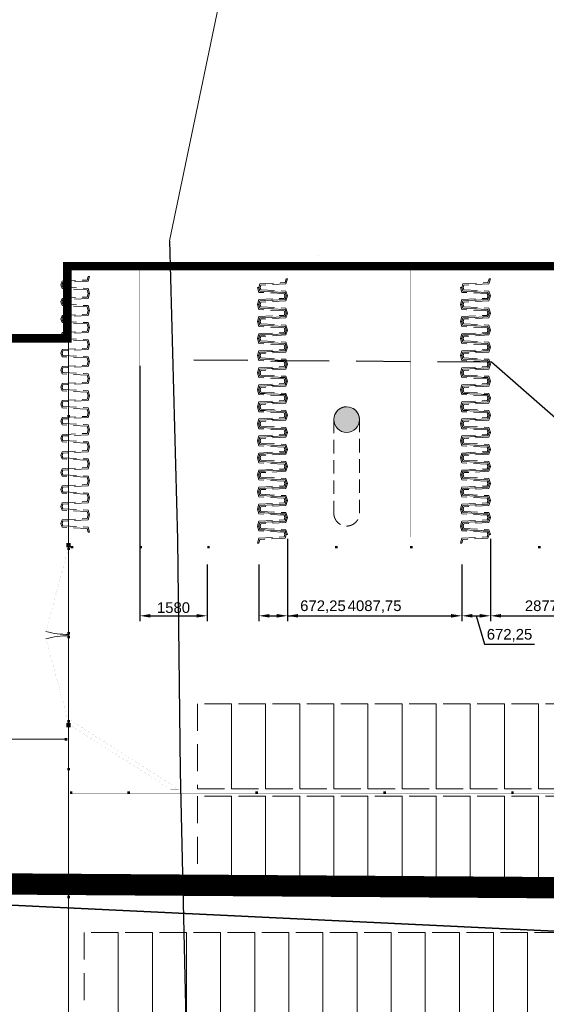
# Model space of a CAD drawing. Header units: millimetres. Extents: x 747415 to 1601423, y -236173 to 551995.
# Tile 158 of 256: x 977699 to 990048, y -11749 to 11361. Entities that reach past the tile are written whole.
import ezdxf
from ezdxf.enums import TextEntityAlignment as Align

# ---------------------------------------------------------------- set-up
doc = ezdxf.new("R2010")
doc.units = ezdxf.units.MM
doc.header["$LTSCALE"] = 100
doc.header["$MEASUREMENT"] = 0
for name, pattern in [('BORDER', [44.45, 12.7, -6.35, 12.7, -6.35, 0, -6.35]), ('BORDERX2', [88.9, 25.4, -12.7, 25.4, -12.7, 0, -12.7]), ('DASHED', [19.05, 12.7, -6.35]), ('DASHED2', [9.525, 6.35, -3.175]), ('HIDDEN2', [4.7625, 3.175, -1.5875])]:
    doc.linetypes.add(name, pattern=pattern)
doc.layers.get('DEFPOINTS').update_dxf_attribs({"color": 6, "linetype": 'CONTINUOUS', "lineweight": 0})
for name, color, linetype, lineweight in [('00--F-IL-PERCEELDEF', 30, 'BORDER', 0), ('T--A9032_HEKWERKEN', 8, 'CONTINUOUS', 0), ('T--L9020_GEBOUWEN', 252, 'CONTINUOUS', 0), ('T--L9032_HEKWERKEN', 7, 'CONTINUOUS', 0), ('T--L9032_SPIJLENHEK', 2, 'FENCELINE1', 0), ('T--L9071_TERREINMEUBILAIR_Bank', 250, 'CONTINUOUS', 0), ('T--L9071_TERREINMEUBILAIR_Fietsrek', 8, 'DASHED2', 0)]:
    doc.layers.add(name, color=color, linetype=linetype, lineweight=lineweight)
for name, color, linetype in [('T--L9000_PERCELEN', 4, 'BORDERX2'), ('T--L9041_PARKEERPLAATS', 8, 'DASHED2'), ('T--L9041_VERHARDING_Parkeren', 9, 'DASHED2'), ('T--L9041_VERHARDING_Wegen', 7, 'CONTINUOUS'), ('T--L9064_Glasvezel', 54, 'CONTINUOUS'), ('T--M9041_VERHARDING', 244, 'CONTINUOUS'), ('T--T9041_PARKEERPLAATS', 8, 'DASHED2')]:
    doc.layers.add(name, color=color, linetype=linetype)
doc.styles.get("Standard").update_dxf_attribs({"font": 'arial.ttf'})
doc.styles.add('vddonk Arial', font='arial.ttf')
doc.linetypes.add('FENCELINE1', pattern='A,6.35,-2.54,[133,ltypeshp.shx,S=2.54,R=0,X=-2.54,Y=0],-2.54,25.4', length=36.83)
doc.dimstyles.new('Gebr vd Donk', dxfattribs={"dimtxt": 1.5, "dimasz": 1.5, "dimexe": 0, "dimexo": 0, "dimgap": 0.3, "dimtad": 1, "dimdec": 1, "dimzin": 0, "dimdsep": 46, "dimtxsty": 'vddonk Arial', "dimcen": 0.1, "dimclrd": 6, "dimclre": 6, "dimclrt": 6, "dimadec": 0, "dimazin": 0, "dimtfac": 1, "dimtdec": 1, "dimtmove": 0, "dimatfit": 0, "dimfxl": 1, "dimtolj": 1, "dimtzin": 0, "dimlwd": 18, "dimlwe": 18, "dimarcsym": 0})
doc.dimstyles.new('ISO-250', dxfattribs={"dimscale": 100, "dimtxt": 2.5, "dimasz": 2.5, "dimexe": 1.25, "dimexo": 5, "dimtad": 1, "dimtxsty": 'Standard', "dimcen": 2.5, "dimadec": 0, "dimazin": 0, "dimtfac": 1, "dimtmove": 0, "dimatfit": 3, "dimfxl": 1, "dimarcsym": 0})

# ---------------------------------------------------------------- blocks, each defined once
blk = doc.blocks.new('FMEBLOCK6')
at = {"layer": 'T--L9000_PERCELEN', "flags": 128}
blk.add_lwpolyline([(-222.195065, 94.921288), (-251.620115, 100.616588), (-297.543065, 109.524512), (-337.647015, 117.167537), (-330.464115, 154.579588), (-318.094025, 152.154437), (-273.823165, 143.747337), (-224.196065, 134.337287), (-208.583205, 131.452587), (-197.439015, 136.971413), (-186.556105, 142.270537), (-136.598035, 132.414587), (-119.415195, 113.922413), (-36.125985, 98.003588), (6.067975, 90.023538), (53.291805, 80.914438), (90.404835, 73.913287), (122.112865, 67.765588), (143.704805, 62.535362), (157.446845, 57.366563), (171.935005, 49.926337), (182.331925, 44.522562), (208.965925, 23.814537), (210.678965, 5.367537), (247.852945, -33.029587), (282.048885, -68.514712), (337.647015, -125.749487), (325.535905, -138.670512), (317.706935, -146.918688), (308.433795, -152.464488), (305.025885, -154.579588), (288.721875, -133.669412), (269.087925, -109.047413), (260.568955, -98.204437), (159.362975, 17.296337), (157.498825, 19.424438), (149.484015, 23.044288), (139.909805, 26.793487), (135.052895, 26.028438), (133.477855, 26.594587), (99.043865, 33.291537), (-0.134205, 52.487337), (-43.354195, 60.693588), (-58.920135, 63.604288), (-60.972195, 63.930587), (-126.040115, 76.402462), (-180.772065, 86.816438), (-219.337085, 94.368462)], close=True, dxfattribs=at)
blk = doc.blocks.new('FMEBLOCK10')
at = {"layer": 'T--L9000_PERCELEN', "flags": 128}
blk.add_lwpolyline([(-144.82893, 14.817888), (-145.02397, 15.050913), (-145.20705, 15.294013), (-145.37702, 15.545888), (-145.53411, 15.805888), (-145.67694, 16.074013), (-145.80712, 16.348963), (-145.92304, 16.630088), (-146.02401, 16.917063), (-146.11095, 17.207938), (-146.18294, 17.503038), (-146.23906, 17.802038), (-146.28092, 18.102988), (-146.30714, 18.405888), (-146.31795, 18.710088), (-146.31404, 19.012988), (-146.29403, 19.316863), (-146.25907, 19.619113), (-146.20801, 19.918113), (-146.142, 20.214838), (-146.06196, 20.507988), (-145.96605, 20.796913), (-145.85703, 21.079988), (-145.73306, 21.357863), (-145.59506, 21.628913), (-145.44303, 21.891838), (-145.27904, 22.147938), (-145.10102, 22.394938), (-144.91196, 22.631863), (-144.71002, 22.860013), (-144.49704, 23.077113), (-144.27394, 23.283813), (-138.30613, 28.697013), (-116.62012, 47.487863), (-60.22895, 97.082863), (-54.67905, 96.186838), (-37.62294, 111.871013), (-29.08511, 118.037888), (-23.65504, 118.892963), (-18.79813, 119.658013), (-9.22392, 115.908813), (-1.20911, 112.288963), (0.65504, 110.160863), (101.86102, -5.339912), (110.37999, -16.182887), (130.01394, -40.804887), (146.31795, -61.715062), (145.31699, -62.344912), (128.53504, -71.838162), (109.77095, -81.221887), (96.853, -87.145012), (86.75508, -91.497087), (65.77494, -99.458937), (35.85286, -109.074062), (-3.25703, -117.914062), (-11.3781, -119.658012), (-17.09406, -117.515937), (-48.71308, -83.590162), (-53.87704, -83.911912), (-58.06511, -84.172887)], close=True, dxfattribs=at)
blk = doc.blocks.new('*U333')
at = {"layer": 'T--L9071_TERREINMEUBILAIR_Bank', "linetype": 'Continuous'}
h = blk.add_hatch(color=256, dxfattribs=at)
edge = h.paths.add_edge_path()
edge.add_arc((0, 1100), 300, 0, 360)
at = {"layer": 'T--L9071_TERREINMEUBILAIR_Bank', "linetype": 'HIDDEN2'}
blk.add_lwpolyline([(300, 1100, 0.414214), (0, 1400, 0.414214), (-300, 1100), (-300, -1100, 0.414214), (0, -1400, 0.414214), (300, -1100)], format="xyb", close=True, dxfattribs=at)
at = {"layer": 'T--L9071_TERREINMEUBILAIR_Bank', "linetype": 'Continuous'}
blk.add_circle((0, 1100), 300, dxfattribs=at)
blk = doc.blocks.new('90_PARKEERPL_BROMFIETS_0800x2000')
at = {"layer": 'T--L9041_PARKEERPLAATS', "lineweight": 0}
blk.add_lwpolyline([(-400, -1000), (400, -1000), (400, 1000), (-400, 1000)], close=True, dxfattribs=at)
at = {"layer": 'T--T9041_PARKEERPLAATS', "linetype": 'Continuous', "lineweight": 0, "flags": 12}
blk.add_attdef('T--T9041_PARKEERPL_FIETS', text='', height=500, dxfattribs=at).set_placement((0, 0), align=Align.MIDDLE_CENTER)
blk = doc.blocks.new('*U325')
at = {"layer": 'T--L9071_TERREINMEUBILAIR_Fietsrek'}
blk.add_blockref('90_PARKEERPL_BROMFIETS_0800x2000', (0, 0), dxfattribs=at)
blk = doc.blocks.new('*U326')
at = {"layer": 'T--L9071_TERREINMEUBILAIR_Fietsrek', "color": 0, "linetype": 'ByBlock', "lineweight": -2, "transparency": 16777216}
for p in [(0, 0), (800, 0), (1600, 0), (2400, 0), (3200, 0), (4000, 0), (4800, 0), (5600, 0), (6400, 0), (7200, 0), (8000, 0)]:
    blk.add_blockref('*U325', p, dxfattribs=at)
blk = doc.blocks.new('*U327')
at = {"layer": 'T--L9071_TERREINMEUBILAIR_Fietsrek'}
blk.add_blockref('90_PARKEERPL_BROMFIETS_0800x2000', (0, 0), dxfattribs=at)
blk = doc.blocks.new('*U328')
at = {"layer": 'T--L9071_TERREINMEUBILAIR_Fietsrek', "color": 0, "linetype": 'ByBlock', "lineweight": -2, "transparency": 16777216}
for p in [(0, 0), (800, 0), (1600, 0), (2400, 0), (3200, 0), (4000, 0), (4800, 0), (5600, 0), (6400, 0), (7200, 0), (8000, 0), (8800, 0), (9600, 0), (10400, 0), (11200, 0), (12000, 0), (12800, 0), (13600, 0), (14400, 0), (15200, 0), (16000, 0), (16800, 0), (17600, 0), (18400, 0), (19200, 0), (20000, 0), (20800, 0)]:
    blk.add_blockref('*U327', p, dxfattribs=at)
blk = doc.blocks.new('90_PARKEERPL_FIETS_0800x1500')
at = {"layer": 'T--L9071_TERREINMEUBILAIR_Fietsrek', "ltscale": 0.5}
blk.add_lwpolyline([(672, -200), (640, -200), (615, -115), (25, -85), (0, 0), (25, 85), (615, 115), (640, 200), (672, 200), (638, 85), (48, 55), (31, 0), (48, -55), (638, -85)], close=True, dxfattribs=at)
blk = doc.blocks.new('*U335')
at = {"layer": 'T--L9071_TERREINMEUBILAIR_Fietsrek', "ltscale": 0.5}
blk.add_blockref('90_PARKEERPL_FIETS_0800x1500', (-925, 0, 0), dxfattribs=at)
blk = doc.blocks.new('*U336')
at = {"layer": 'T--L9071_TERREINMEUBILAIR_Fietsrek', "color": 0, "linetype": 'ByBlock', "lineweight": -2, "transparency": 16777216}
for p in [(0, 5600), (0, 5200), (0, 4800), (0, 4400), (0, 4000), (0, 3600), (0, 3200), (0, 2800), (0, 2400), (0, 2000), (0, 1600), (0, 1200), (0, 800), (0, 400), (0, 0)]:
    blk.add_blockref('*U335', p, dxfattribs=at)
blk = doc.blocks.new('*U337')
at = {"layer": 'T--L9071_TERREINMEUBILAIR_Fietsrek', "ltscale": 0.5}
blk.add_blockref('90_PARKEERPL_FIETS_0800x1500', (-925, 0, 0), dxfattribs=at)
blk = doc.blocks.new('*U338')
at = {"layer": 'T--L9071_TERREINMEUBILAIR_Fietsrek', "color": 0, "linetype": 'ByBlock', "lineweight": -2, "transparency": 16777216}
for p in [(0, 5600), (0, 5200), (0, 4800), (0, 4400), (0, 4000), (0, 3600), (0, 3200), (0, 2800), (0, 2400), (0, 2000), (0, 1600), (0, 1200), (0, 800), (0, 400), (0, 0)]:
    blk.add_blockref('*U337', p, dxfattribs=at)
blk = doc.blocks.new('*U347')
at = {"layer": 'T--L9071_TERREINMEUBILAIR_Fietsrek', "ltscale": 0.5}
blk.add_blockref('90_PARKEERPL_FIETS_0800x1500', (-925, 0, 0), dxfattribs=at)
blk = doc.blocks.new('*U348')
at = {"layer": 'T--L9071_TERREINMEUBILAIR_Fietsrek', "color": 0, "linetype": 'ByBlock', "lineweight": -2, "transparency": 16777216}
for p in [(0, 5600), (0, 5200), (0, 4800), (0, 4400), (0, 4000), (0, 3600), (0, 3200), (0, 2800), (0, 2400), (0, 2000), (0, 1600), (0, 1200), (0, 800), (0, 400), (0, 0)]:
    blk.add_blockref('*U347', p, dxfattribs=at)
blk = doc.blocks.new('*U353')
at = {"layer": 'T--L9071_TERREINMEUBILAIR_Fietsrek', "ltscale": 0.5}
blk.add_blockref('90_PARKEERPL_FIETS_0800x1500', (-925, 0, 0), dxfattribs=at)
blk = doc.blocks.new('*U354')
at = {"layer": 'T--L9071_TERREINMEUBILAIR_Fietsrek', "color": 0, "linetype": 'ByBlock', "lineweight": -2, "transparency": 16777216}
for p in [(0, 5600), (0, 5200), (0, 4800), (0, 4400), (0, 4000), (0, 3600), (0, 3200), (0, 2800), (0, 2400), (0, 2000), (0, 1600), (0, 1200), (0, 800), (0, 400), (0, 0)]:
    blk.add_blockref('*U353', p, dxfattribs=at)
blk = doc.blocks.new('*U355')
at = {"layer": 'T--L9071_TERREINMEUBILAIR_Fietsrek', "ltscale": 0.5}
blk.add_blockref('90_PARKEERPL_FIETS_0800x1500', (-925, 0, 0), dxfattribs=at)
blk = doc.blocks.new('*U356')
at = {"layer": 'T--L9071_TERREINMEUBILAIR_Fietsrek', "color": 0, "linetype": 'ByBlock', "lineweight": -2, "transparency": 16777216}
for p in [(0, 5600), (0, 5200), (0, 4800), (0, 4400), (0, 4000), (0, 3600), (0, 3200), (0, 2800), (0, 2400), (0, 2000), (0, 1600), (0, 1200), (0, 800), (0, 400), (0, 0)]:
    blk.add_blockref('*U355', p, dxfattribs=at)
blk = doc.blocks.new('*D407')
at = {"layer": 'DEFPOINTS', "color": 0, "linetype": 'Continuous', "ltscale": 0.5, "transparency": 16777216}
for p in [(980516, 3740), (982096, -924), (982096, -2630)]:
    blk.add_point(p, dxfattribs=at)
at = {"layer": 'T--M9041_VERHARDING', "color": 0, "linetype": 'Continuous', "lineweight": -2, "ltscale": 0.5, "transparency": 16777216}
for p, q in [((980516, 3240), (980516, -2755)), ((982096, -1424), (982096, -2755)), ((980766, -2630), (981846, -2630))]:
    blk.add_line(p, q, dxfattribs=at)
at = {"layer": 'T--M9041_VERHARDING', "color": 0, "linetype": 'Continuous', "ltscale": 0.5, "transparency": 16777216}
for points in [[(980766, -2588), (980766, -2672), (980516, -2630)], [(981846, -2588), (981846, -2672), (982096, -2630)]]:
    blk.add_solid(points, dxfattribs=at)
at = {"layer": 'T--M9041_VERHARDING', "color": 0, "linetype": 'Continuous', "ltscale": 0.5, "transparency": 16777216, "insert": (981306, -2440), "char_height": 250, "attachment_point": 5}
blk.add_mtext('1580', dxfattribs=at)
blk = doc.blocks.new('*D408')
at = {"layer": 'DEFPOINTS', "color": 0, "transparency": 16777216}
for p in [(983978, -324), (983306, -924), (983978, -2630)]:
    blk.add_point(p, dxfattribs=at)
at = {"layer": 'T--M9041_VERHARDING', "color": 0, "lineweight": -2, "transparency": 16777216}
for p, q in [((983978, -824), (983978, -2755)), ((983306, -1424), (983306, -2755)), ((983556, -2630), (983728, -2630)), ((983978, -2630), (985394, -2630))]:
    blk.add_line(p, q, dxfattribs=at)
at = {"layer": 'T--M9041_VERHARDING', "color": 0, "transparency": 16777216}
for points in [[(983556, -2588), (983556, -2672), (983306, -2630)], [(983728, -2588), (983728, -2672), (983978, -2630)]]:
    blk.add_solid(points, dxfattribs=at)
at = {"layer": 'T--M9041_VERHARDING', "color": 0, "transparency": 16777216, "insert": (984811, -2417), "char_height": 250, "attachment_point": 5}
blk.add_mtext('672,25', dxfattribs=at)
blk = doc.blocks.new('*D409')
at = {"layer": 'DEFPOINTS', "color": 0, "transparency": 16777216}
for p in [(983978, -324), (988066, -924), (988066, -2630)]:
    blk.add_point(p, dxfattribs=at)
at = {"layer": 'T--M9041_VERHARDING', "color": 0, "lineweight": -2, "transparency": 16777216}
for p, q in [((983978, -824), (983978, -2755)), ((988066, -1424), (988066, -2755)), ((984228, -2630), (987816, -2630))]:
    blk.add_line(p, q, dxfattribs=at)
at = {"layer": 'T--M9041_VERHARDING', "color": 0, "transparency": 16777216}
for points in [[(984228, -2588), (984228, -2672), (983978, -2630)], [(987816, -2588), (987816, -2672), (988066, -2630)]]:
    blk.add_solid(points, dxfattribs=at)
at = {"layer": 'T--M9041_VERHARDING', "color": 0, "transparency": 16777216, "insert": (986022, -2417), "char_height": 250, "attachment_point": 5}
blk.add_mtext('4087,75', dxfattribs=at)
blk = doc.blocks.new('*D410')
at = {"layer": 'DEFPOINTS', "color": 0, "transparency": 16777216}
for p in [(988738, -324), (988066, -924), (988738, -2630)]:
    blk.add_point(p, dxfattribs=at)
at = {"layer": 'T--M9041_VERHARDING', "color": 0, "lineweight": -2, "transparency": 16777216}
for p, q in [((988738, -824), (988738, -2755)), ((988066, -1424), (988066, -2755)), ((988316, -2630), (988488, -2630)), ((988402, -2630), (988603, -3299)), ((988603, -3299), (989769, -3299))]:
    blk.add_line(p, q, dxfattribs=at)
at = {"layer": 'T--M9041_VERHARDING', "color": 0, "transparency": 16777216}
for points in [[(988316, -2588), (988316, -2672), (988066, -2630)], [(988488, -2588), (988488, -2672), (988738, -2630)]]:
    blk.add_solid(points, dxfattribs=at)
at = {"layer": 'T--M9041_VERHARDING', "color": 0, "transparency": 16777216, "insert": (989186, -3087), "char_height": 250, "attachment_point": 5}
blk.add_mtext('672,25', dxfattribs=at)
blk = doc.blocks.new('*D411')
at = {"layer": 'DEFPOINTS', "color": 0, "transparency": 16777216}
for p in [(988738, -324), (991616, -778), (991616, -2630)]:
    blk.add_point(p, dxfattribs=at)
at = {"layer": 'T--M9041_VERHARDING', "color": 0, "lineweight": -2, "transparency": 16777216}
for p, q in [((988738, -824), (988738, -2755)), ((991616, -1278), (991616, -2755)), ((988988, -2630), (991366, -2630))]:
    blk.add_line(p, q, dxfattribs=at)
at = {"layer": 'T--M9041_VERHARDING', "color": 0, "transparency": 16777216}
for points in [[(988988, -2588), (988988, -2672), (988738, -2630)], [(991366, -2588), (991366, -2672), (991616, -2630)]]:
    blk.add_solid(points, dxfattribs=at)
at = {"layer": 'T--M9041_VERHARDING', "color": 0, "transparency": 16777216, "insert": (990177, -2417), "char_height": 250, "attachment_point": 5}
blk.add_mtext('2877,75', dxfattribs=at)
blk = doc.blocks.new('*U441')
at = {"layer": 'T--L9071_TERREINMEUBILAIR_Fietsrek'}
blk.add_blockref('90_PARKEERPL_BROMFIETS_0800x2000', (0, 0), dxfattribs=at)
blk = doc.blocks.new('*U442')
at = {"layer": 'T--L9071_TERREINMEUBILAIR_Fietsrek', "color": 0, "linetype": 'ByBlock', "lineweight": -2, "transparency": 16777216}
for p in [(0, 0), (800, 0), (1600, 0), (2400, 0), (3200, 0), (4000, 0), (4800, 0), (5600, 0), (6400, 0), (7200, 0), (8000, 0)]:
    blk.add_blockref('*U441', p, dxfattribs=at)

msp = doc.modelspace()

# ---------------------------------------------------------------- hatches: boundary and pattern name
at = {"layer": 'T--A9032_HEKWERKEN', "linetype": 'Continuous'}
for points in [[(978816.051, 4010.996), (978816.051, 4070.996), (978876.051, 4070.996), (978876.051, 4010.996)], [(978816.051, 2020.996), (978816.051, 2080.996), (978876.051, 2080.996), (978876.051, 2020.996)], [(978796.051, -919.004), (978896.051, -919.004), (978896.051, -1019.004), (978796.051, -1019.004)], [(978816.051, -1089.004), (978816.051, -1029.004), (978876.051, -1029.004), (978876.051, -1089.004)], [(978896.051, -1049.004), (978896.051, -989.004), (978956.051, -989.004), (978956.051, -1049.004)], [(980505.127, -1049.004), (980505.127, -989.004), (980565.127, -989.004), (980565.127, -1049.004)], [(982096.051, -1049.004), (982096.051, -989.004), (982156.051, -989.004), (982156.051, -1049.004)], [(985096.051, -1049.004), (985096.051, -989.004), (985156.051, -989.004), (985156.051, -1049.004)], [(986856.051, -1049.004), (986856.051, -989.004), (986916.051, -989.004), (986916.051, -1049.004)], [(989856.051, -1049.004), (989856.051, -989.004), (989916.051, -989.004), (989916.051, -1049.004)], [(978816.051, -3069.004), (978816.051, -3009.004), (978876.051, -3009.004), (978876.051, -3069.004)], [(978816.051, -3159.004), (978816.051, -3099.004), (978876.051, -3099.004), (978876.051, -3159.004)], [(978816.051, -5139.004), (978816.051, -5079.004), (978876.051, -5079.004), (978876.051, -5139.004)], [(978796.051, -5149.004), (978896.051, -5149.004), (978896.051, -5249.004), (978796.051, -5249.004)], [(978756.051, -5559.004), (978756.051, -5499.004), (978816.051, -5499.004), (978816.051, -5559.004)], [(978816.051, -6259.004), (978816.051, -6199.004), (978876.051, -6199.004), (978876.051, -6259.004)], [(978876.051, -6809.004), (978876.051, -6749.004), (978936.051, -6749.004), (978936.051, -6809.004)], [(980225.685, -6809.004), (980225.685, -6749.004), (980285.685, -6749.004), (980285.685, -6809.004)], [(983225.685, -6809.004), (983225.685, -6749.004), (983285.685, -6749.004), (983285.685, -6809.004)], [(986225.685, -6809.004), (986225.685, -6749.004), (986285.685, -6749.004), (986285.685, -6809.004)], [(989225.685, -6809.004), (989225.685, -6749.004), (989285.685, -6749.004), (989285.685, -6809.004)], [(978816.051, -9259.004), (978816.051, -9199.004), (978876.051, -9199.004), (978876.051, -9259.004)]]:
    msp.add_hatch(color=256, dxfattribs=at).paths.add_polyline_path(points)

# ---------------------------------------------------------------- linework, layer by layer
at = {"layer": '00--F-IL-PERCEELDEF', "lineweight": 0, "const_width": 500}
msp.add_lwpolyline([(1222893.5, 247382.715), (1206643.35, 14269.488), (1193963.99, 5930.652), (1189625.203, 1516.641), (1188001.379, -126.474), (1186931.061, -1209.507), (1185599.272, -2557.118), (1184329.007, -3842.473), (1183085.811, -5100.438), (1181853.857, -6347.027), (1181066.569, -7144.715), (1172202.608, -7518.195), (1163792.695, -7519.237), (1114311.621, -7519.237), (1110937.701, -7519.237), (1110937.701, -9574.929), (1097000.343, -9574.929), (1068965.693, -9548.39), (1048223.21, -9407.05), (1001161.084, -9086.366), (975840.313, -8913.829), (944973.242, -6261.233)], dxfattribs=at)
at = {"layer": 'T--L9020_GEBOUWEN', "const_width": 200}
msp.add_lwpolyline([(969566.05, 3881), (978816.05, 3880.996), (978816.051, 5575.996), (1001766.043, 5576.014), (1001766.051, 14816.012), (999471.062, 14816.023), (997686.046, 14816.025), (995856.054, 14816.024), (990256.054, 14816.024), (981356.054, 14815.996), (981086.037, 44490.84), (974928.236, 44482.822), (966666.039, 44490.844), (966666.039, 40111.147), (965406.054, 40110.989), (965711.05, 4186.008), (969566.054, 4186)], close=True, dxfattribs=at)
at = {"layer": 'T--L9032_HEKWERKEN', "const_width": 1}
for points in [[(978816.051, 4010.996), (978816.051, 4070.996), (978876.051, 4070.996), (978876.051, 4010.996)], [(978816.051, 2080.996), (978816.051, 4010.996), (978876.051, 4010.996), (978876.051, 2080.996)], [(978816.051, 2020.996), (978816.051, 2080.996), (978876.051, 2080.996), (978876.051, 2020.996)], [(978816.051, 2020.996), (978876.051, 2020.996), (978876.051, -859.004), (978816.051, -859.004)], [(978796.051, -919.004), (978896.051, -919.004), (978896.051, -1019.004), (978796.051, -1019.004)], [(978816.051, -1089.004), (978816.051, -1029.004), (978876.051, -1029.004), (978876.051, -1089.004)], [(978816.051, -1089.004), (978876.051, -1089.004), (978876.051, -3009.004), (978816.051, -3009.004)], [(978896.051, -1049.004), (978896.051, -989.004), (978956.051, -989.004), (978956.051, -1049.004)], [(978956.051, -989.004), (978956.051, -1049.004), (980505.127, -1049.004), (980505.127, -989.004)], [(980505.127, -1049.004), (980505.127, -989.004), (980565.127, -989.004), (980565.127, -1049.004)], [(982096.051, -1049.004), (982096.051, -989.004), (982156.051, -989.004), (982156.051, -1049.004)], [(982156.051, -989.004), (982156.051, -1049.004), (985096.051, -1049.004), (985096.051, -989.004)], [(985096.051, -1049.004), (985096.051, -989.004), (985156.051, -989.004), (985156.051, -1049.004)], [(986856.051, -1049.004), (986856.051, -989.004), (986916.051, -989.004), (986916.051, -1049.004)], [(986916.051, -989.004), (986916.051, -1049.004), (989856.051, -1049.004), (989856.051, -989.004)], [(989856.051, -1049.004), (989856.051, -989.004), (989916.051, -989.004), (989916.051, -1049.004)], [(978816.051, -3069.004), (978816.051, -3009.004), (978876.051, -3009.004), (978876.051, -3069.004)], [(978816.051, -3159.004), (978816.051, -3099.004), (978876.051, -3099.004), (978876.051, -3159.004)], [(978816.051, -3159.004), (978876.051, -3159.004), (978876.051, -5079.004), (978816.051, -5079.004)], [(978816.051, -5139.004), (978816.051, -5079.004), (978876.051, -5079.004), (978876.051, -5139.004)], [(978796.051, -5149.004), (978896.051, -5149.004), (978896.051, -5249.004), (978796.051, -5249.004)], [(978816.051, -5249.004), (978876.051, -5249.004), (978876.051, -6199.004), (978816.051, -6199.004)], [(975816.051, -5499.004), (975816.051, -5559.004), (978756.051, -5559.004), (978756.051, -5499.004)], [(978756.051, -5559.004), (978756.051, -5499.004), (978816.051, -5499.004), (978816.051, -5559.004)], [(978816.051, -6259.004), (978816.051, -6199.004), (978876.051, -6199.004), (978876.051, -6259.004)], [(978816.051, -6259.004), (978876.051, -6259.004), (978876.051, -9199.004), (978816.051, -9199.004)], [(978876.051, -6809.004), (978876.051, -6749.004), (978936.051, -6749.004), (978936.051, -6809.004)], [(978936.051, -6749.004), (978936.051, -6809.004), (980225.685, -6809.004), (980225.685, -6749.004)], [(980225.685, -6809.004), (980225.685, -6749.004), (980285.685, -6749.004), (980285.685, -6809.004)], [(980285.685, -6749.004), (980285.685, -6809.004), (983225.685, -6809.004), (983225.685, -6749.004)], [(983225.685, -6809.004), (983225.685, -6749.004), (983285.685, -6749.004), (983285.685, -6809.004)], [(983285.685, -6749.004), (983285.685, -6809.004), (986225.685, -6809.004), (986225.685, -6749.004)], [(986225.685, -6809.004), (986225.685, -6749.004), (986285.685, -6749.004), (986285.685, -6809.004)], [(986285.685, -6749.004), (986285.685, -6809.004), (989225.685, -6809.004), (989225.685, -6749.004)], [(989225.685, -6809.004), (989225.685, -6749.004), (989285.685, -6749.004), (989285.685, -6809.004)], [(989285.685, -6749.004), (989285.685, -6809.004), (992225.685, -6809.004), (992225.685, -6749.004)], [(978816.051, -9259.004), (978816.051, -9199.004), (978876.051, -9199.004), (978876.051, -9259.004)], [(978816.051, -9259.004), (978876.051, -9259.004), (978876.051, -12199.004), (978816.051, -12199.004)]]:
    msp.add_lwpolyline(points, close=True, dxfattribs=at)
for points in [[(978846.051, -1019.004), (978315.472, -2999.152)], [(978846.051, -5149.004), (978315.472, -3168.856)], [(978846.051, -3069.004), (978846.051, -3099.004)]]:
    msp.add_lwpolyline(points, dxfattribs=at)
at = {"layer": 'T--L9032_HEKWERKEN', "linetype": 'Continuous'}
for centre, start, end in [((978846.051, -1019.004), 255, 270), ((978846.051, -5149.004), 90, 105)]:
    msp.add_arc(centre, 2050, start, end, dxfattribs=at)
at = {"layer": 'T--L9032_SPIJLENHEK', "ltscale": 0.5}
for points in [[(1072923.838, 1151.68), (1072923.838, -10000.609), (1049015.685, -10000.609), (1049015.685, -12669.004), (1000826.051, -12669.004), (1000826.051, -12229.004), (978846.051, -12229.004), (978843.371, 4010.996)], [(978756.051, -5529.004), (956286.051, -5529.004), (954951.05, 3841.008)]]:
    msp.add_lwpolyline(points, dxfattribs=at)
at = {"layer": 'T--L9041_VERHARDING_Parkeren', "lineweight": 0}
msp.add_line((984716.055, 5821.595), (984716.055, 5820.912), dxfattribs=at)
at = {"layer": 'T--L9041_VERHARDING_Wegen', "const_width": 1}
for points in [[(978842.363, -5173.37), (981239.788, -6699.004)], [(978896.051, -5089.004), (981426.051, -6699.004)], [(978876.051, -9199.004), (981426.051, -9199.004), (981426.051, -6699.004)], [(978876.051, -9099.004), (981326.051, -9099.004), (981326.051, -6699.004)], [(981239.788, -6699.004), (981426.051, -6699.004)]]:
    msp.add_lwpolyline(points, dxfattribs=at)
at = {"layer": 'T--L9064_Glasvezel', "linetype": 'Continuous'}
msp.add_line((990644.335, 1670.61), (988765.906, 3320.309), dxfattribs=at)
at = {"layer": 'T--L9064_Glasvezel', "linetype": 'DASHED', "flags": 128}
msp.add_lwpolyline([(988765.906, 3320.309), (981286.855, 3375.238)], dxfattribs=at)
at = {"layer": 'T--L9064_Glasvezel'}
msp.add_polyline3d([(981210.9, 6167.493, 0), (981401.415, -836.273, 0), (981464.812, -6282.681, 0), (981588.463, -11780.108, 0), (981498.964, -18319.535, 0), (967310.692, -18267.478, 0), (964801.113, -18038.282, 0), (964150.353, -18541.1, 0), (963126.886, -18512.503, 0)], dxfattribs=at)
at = {"layer": 'T--L9071_TERREINMEUBILAIR_Fietsrek', "const_width": 1}
for points in [[(980516.05, -718.401), (980516.052, 5575.996)], [(982096.051, -778.383), (982096.051, 5576.015), (985156.051, 5576.015), (985156.051, 1761.755)], [(983626.051, -718.383), (983626.053, 5576.015)], [(986856.051, -778.383), (986856.051, 5576.024), (989916.051, 5576.024), (989916.051, -778.383)], [(988386.051, -718.383), (988386.055, 5576.024)], [(985156.051, -438.245), (985156.051, -778.383)]]:
    msp.add_lwpolyline(points, dxfattribs=at)

# ---------------------------------------------------------------- block references
at = {"layer": 'T--L9000_PERCELEN', "xscale": 1000.000000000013, "yscale": 1000.000000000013, "zscale": 1000.000000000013, "rotation": 228.6878301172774}
for name, p in [('FMEBLOCK6', (1262412.821, 119489.697)), ('FMEBLOCK10', (1087887.23, 61585.928))]:
    msp.add_blockref(name, p, dxfattribs=at)
at = {"layer": 'T--L9071_TERREINMEUBILAIR_Bank'}
msp.add_blockref('*U333', (985366.053, 875.996), dxfattribs=at)
at = {"layer": 'T--L9071_TERREINMEUBILAIR_Fietsrek', "ltscale": 0.5}
for name, p in [('*U348', (979591.05, -464.004, 0.5)), ('*U336', (984231.051, -523.986, 0.5)), ('*U354', (988991.051, -523.986, 0.5))]:
    msp.add_blockref(name, p, dxfattribs=at)
at = {"layer": 'T--L9071_TERREINMEUBILAIR_Fietsrek', "ltscale": 0.5, "rotation": 180}
for name, p in [('*U338', (983021.051, 4876.014, 0.5)), ('*U356', (987781.051, 4876.014, 0.5))]:
    msp.add_blockref(name, p, dxfattribs=at)
at = {"layer": 'T--L9071_TERREINMEUBILAIR_Fietsrek'}
for name, p in [('*U442', (982266.051, -5692.454)), ('*U326', (982266.051, -7865.553)), ('*U328', (979609.862, -11064.57))]:
    msp.add_blockref(name, p, dxfattribs=at)

# ---------------------------------------------------------------- dimensions: what is measured, and where the dimension line sits
at = {"layer": 'T--M9041_VERHARDING', "linetype": 'Continuous', "ltscale": 0.5}
dim = msp.add_linear_dim(base=(982096.051, -2630), p1=(980516.052, 3740.362), p2=(982096.051, -923.986), dimstyle='ISO-250', dxfattribs=at)
dim.commit()
dim.dimension.update_dxf_attribs({"geometry": '*D407', "text_midpoint": (981306.051, -2439.857)})
at = {"layer": 'T--M9041_VERHARDING'}
dim = msp.add_linear_dim(base=(983978.298, -2630), p1=(983306.051, -923.986), p2=(983978.298, -323.986), dimstyle='ISO-250', dxfattribs=at)
dim.commit()
dim.dimension.update_dxf_attribs({"geometry": '*D408', "text_midpoint": (984811.347, -2417.261)})
for base, p1, p2, picture, middle in [((988066.051, -2630), (983978.298, -323.986), (988066.051, -923.986), '*D409', (986022.174, -2417.261)), ((988738.298, -2630), (988066.051, -923.986), (988738.298, -323.986), '*D410', (988665.514, -3086.727)), ((991616.051, -2630), (988738.298, -323.986), (991616.051, -778.383), '*D411', (990177.174, -2417.261))]:
    dim = msp.add_linear_dim(base=base, p1=p1, p2=p2, dimstyle='ISO-250', override={"dimtmove": 1}, dxfattribs=at)
    dim.commit()
    dim.dimension.update_dxf_attribs({"geometry": picture, "text_midpoint": middle})

# ---------------------------------------------------------------- leaders
at = {"layer": 'T--L9064_Glasvezel', "linetype": 'Continuous', "annotation_type": 0, "has_hookline": 1, "hookline_direction": 1, "text_width": 39229.195, "horizontal_direction": (-0.659879, -0.751372, 0)}
msp.add_leader([(981210.9, 6167.493), (982631.432, 12969.707), (982632.422, 12970.834)], dimstyle='Gebr vd Donk', override={"dimgap": 0.3, "dimtad": 0, "dimarcsym": 1}, dxfattribs=at)

doc.saveas('drawing.dxf')
